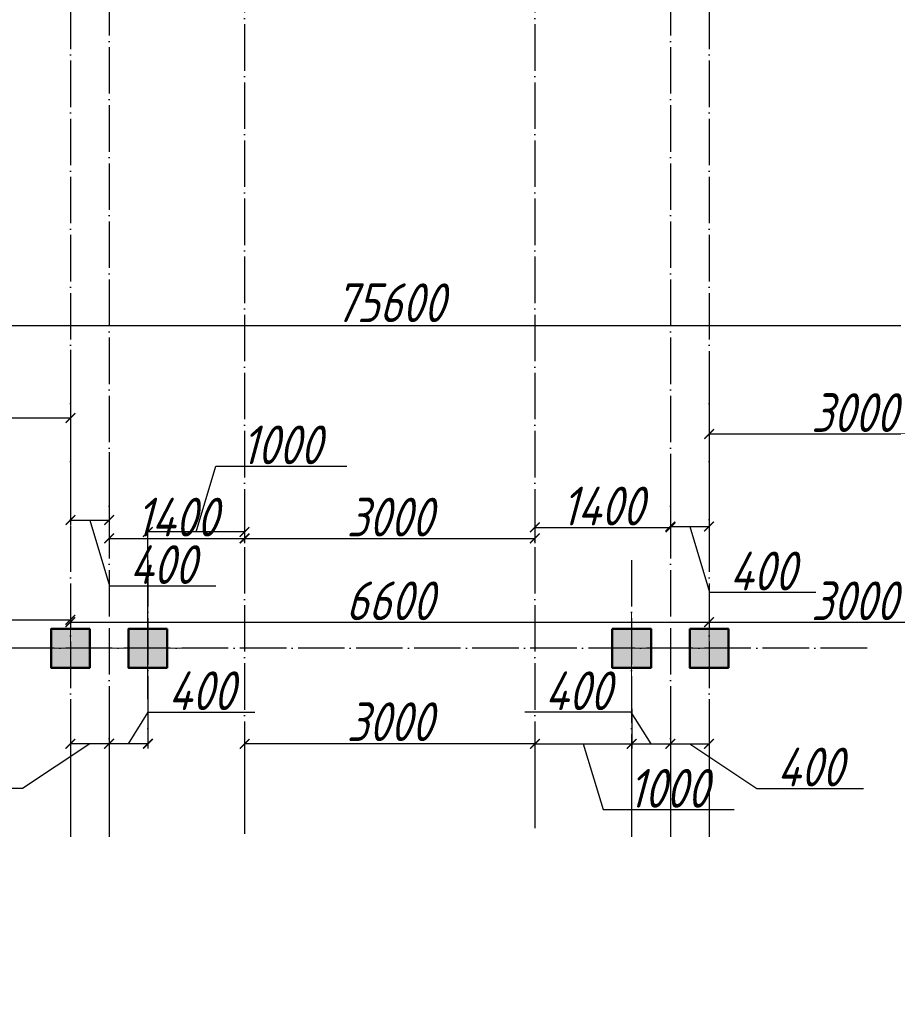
# Model space of a CAD drawing. Extents: x -4445 to 1909585, y 1860 to 289234.
# Tile 12 of 110: x 235216 to 244244, y 191713 to 201884. Entities that reach past the tile are written whole.
import ezdxf

# ---------------------------------------------------------------- set-up
doc = ezdxf.new("R2010")
doc.units = 0
doc.header["$LTSCALE"] = 0.5
doc.header["$MEASUREMENT"] = 0
doc.header["$PDMODE"] = 34
doc.header["$PDSIZE"] = 3
doc.linetypes.add('ACAD_ISO04W100', pattern=[30, 24, -3, 0, -3])
doc.layers.get('0').update_dxf_attribs({"linetype": 'CONTINUOUS', "lineweight": 18})
doc.layers.get('DEFPOINTS').update_dxf_attribs({"color": 2, "linetype": 'CONTINUOUS', "lineweight": 13})
doc.layers.add('kolonn', color=7, linetype='CONTINUOUS')
doc.layers.add('os', color=3, linetype='CONTINUOUS')
doc.styles.add('GOST', font='isocpeur.ttf')
doc.styles.add('Isocpeur', font='isocpeui.ttf', dxfattribs={"height": 250})
doc.styles.get("Standard").update_dxf_attribs({"font": 'spds.shx', "oblique": 15})
doc.dimstyles.new('ISO-25', dxfattribs={"dimtxt": 400, "dimasz": 100, "dimexe": 50, "dimexo": 50, "dimgap": 20, "dimtad": 1, "dimdec": 0, "dimtxsty": 'Standard', "dimblk": 'ARCHTICK', "dimcen": 20, "dimclrd": 1, "dimclre": 1, "dimadec": 0, "dimazin": 0, "dimtfac": 1, "dimtdec": 0, "dimtmove": 0, "dimatfit": 3, "dimldrblk": 'ARCHTICK', "dimfxl": 1, "dimarcsym": 0})

# ---------------------------------------------------------------- blocks, each defined once
blk = doc.blocks.new('_ArchTick')
at = {"color": 0, "linetype": 'ByBlock', "const_width": 0.15}
blk.add_lwpolyline([(-0.5, -0.5), (0.5, 0.5)], dxfattribs=at)
blk = doc.blocks.new('*D2907')
at = {"color": 1, "lineweight": -2, "transparency": 16777216}
for p, q in [((232740, 201701), (232740, 197720)), ((235740, 198472), (235740, 197720)), ((232740, 197770), (235740, 197770))]:
    blk.add_line(p, q, dxfattribs=at)
at = {"layer": 'DEFPOINTS', "color": 0, "transparency": 16777216}
for p in [(232740, 201751), (235740, 198522), (235740, 197770)]:
    blk.add_point(p, dxfattribs=at)
at = {"color": 1, "lineweight": -2, "transparency": 16777216, "xscale": 100, "yscale": 100, "zscale": 100, "rotation": 180}
blk.add_blockref('_ArchTick', (232740, 197770), dxfattribs=at)
at = {"color": 1, "lineweight": -2, "transparency": 16777216, "xscale": 100, "yscale": 100, "zscale": 100}
blk.add_blockref('_ArchTick', (235740, 197770), dxfattribs=at)
at = {"color": 0, "transparency": 16777216, "insert": (234240, 197990), "char_height": 400, "attachment_point": 5}
blk.add_mtext('3000', dxfattribs=at)
blk = doc.blocks.new('*D2908')
at = {"color": 1, "lineweight": -2, "transparency": 16777216}
for p, q in [((235740, 198472), (235740, 196665)), ((236140, 197417), (236140, 196665)), ((235740, 196715), (236140, 196715)), ((235940, 196715), (236144, 196035)), ((236144, 196035), (237244, 196035))]:
    blk.add_line(p, q, dxfattribs=at)
at = {"layer": 'DEFPOINTS', "color": 0, "transparency": 16777216}
for p in [(235740, 198522), (236140, 197467), (236140, 196715)]:
    blk.add_point(p, dxfattribs=at)
at = {"color": 1, "lineweight": -2, "transparency": 16777216, "xscale": 100, "yscale": 100, "zscale": 100, "rotation": 180}
blk.add_blockref('_ArchTick', (235740, 196715), dxfattribs=at)
at = {"color": 1, "lineweight": -2, "transparency": 16777216, "xscale": 100, "yscale": 100, "zscale": 100}
blk.add_blockref('_ArchTick', (236140, 196715), dxfattribs=at)
at = {"color": 0, "transparency": 16777216, "insert": (236694, 196255), "char_height": 400, "attachment_point": 5}
blk.add_mtext('400', dxfattribs=at)
blk = doc.blocks.new('*D2909')
at = {"color": 1, "lineweight": -2, "transparency": 16777216}
for p, q in [((236140, 197417), (236140, 196476)), ((237540, 196857), (237540, 196476)), ((236140, 196526), (237540, 196526))]:
    blk.add_line(p, q, dxfattribs=at)
at = {"layer": 'DEFPOINTS', "color": 0, "transparency": 16777216}
for p in [(236140, 197467), (237540, 196907), (237540, 196526)]:
    blk.add_point(p, dxfattribs=at)
at = {"color": 1, "lineweight": -2, "transparency": 16777216, "xscale": 100, "yscale": 100, "zscale": 100, "rotation": 180}
blk.add_blockref('_ArchTick', (236140, 196526), dxfattribs=at)
at = {"color": 1, "lineweight": -2, "transparency": 16777216, "xscale": 100, "yscale": 100, "zscale": 100}
blk.add_blockref('_ArchTick', (237540, 196526), dxfattribs=at)
at = {"color": 0, "transparency": 16777216, "insert": (236840, 196746), "char_height": 400, "attachment_point": 5}
blk.add_mtext('1400', dxfattribs=at)
blk = doc.blocks.new('*D2910')
at = {"color": 1, "lineweight": -2, "transparency": 16777216}
for p, q in [((240540, 196971), (240540, 196476)), ((237540, 196857), (237540, 196476)), ((237540, 196526), (240540, 196526))]:
    blk.add_line(p, q, dxfattribs=at)
at = {"layer": 'DEFPOINTS', "color": 0, "transparency": 16777216}
for p in [(240540, 197021), (237540, 196907), (240540, 196526)]:
    blk.add_point(p, dxfattribs=at)
at = {"color": 1, "lineweight": -2, "transparency": 16777216, "xscale": 100, "yscale": 100, "zscale": 100, "rotation": 180}
blk.add_blockref('_ArchTick', (237540, 196526), dxfattribs=at)
at = {"color": 1, "lineweight": -2, "transparency": 16777216, "xscale": 100, "yscale": 100, "zscale": 100}
blk.add_blockref('_ArchTick', (240540, 196526), dxfattribs=at)
at = {"color": 0, "transparency": 16777216, "insert": (239040, 196746), "char_height": 400, "attachment_point": 5}
blk.add_mtext('3000', dxfattribs=at)
blk = doc.blocks.new('*D2911')
at = {"color": 1, "lineweight": -2, "transparency": 16777216}
for p, q in [((240540, 196971), (240540, 196590)), ((241940, 196980), (241940, 196590)), ((240540, 196640), (241940, 196640))]:
    blk.add_line(p, q, dxfattribs=at)
at = {"layer": 'DEFPOINTS', "color": 0, "transparency": 16777216}
for p in [(240540, 197021), (241940, 197030), (241940, 196640)]:
    blk.add_point(p, dxfattribs=at)
at = {"color": 1, "lineweight": -2, "transparency": 16777216, "xscale": 100, "yscale": 100, "zscale": 100, "rotation": 180}
blk.add_blockref('_ArchTick', (240540, 196640), dxfattribs=at)
at = {"color": 1, "lineweight": -2, "transparency": 16777216, "xscale": 100, "yscale": 100, "zscale": 100}
blk.add_blockref('_ArchTick', (241940, 196640), dxfattribs=at)
at = {"color": 0, "transparency": 16777216, "insert": (241240, 196860), "char_height": 400, "attachment_point": 5}
blk.add_mtext('1400', dxfattribs=at)
blk = doc.blocks.new('*D2912')
at = {"color": 1, "lineweight": -2, "transparency": 16777216}
for p, q in [((242340, 197990), (242340, 196599)), ((241940, 196980), (241940, 196599)), ((241940, 196649), (242340, 196649)), ((242140, 196649), (242344, 195969)), ((242344, 195969), (243444, 195969))]:
    blk.add_line(p, q, dxfattribs=at)
at = {"layer": 'DEFPOINTS', "color": 0, "transparency": 16777216}
for p in [(242340, 198040), (241940, 197030), (242340, 196649)]:
    blk.add_point(p, dxfattribs=at)
at = {"color": 1, "lineweight": -2, "transparency": 16777216, "xscale": 100, "yscale": 100, "zscale": 100, "rotation": 180}
blk.add_blockref('_ArchTick', (241940, 196649), dxfattribs=at)
at = {"color": 1, "lineweight": -2, "transparency": 16777216, "xscale": 100, "yscale": 100, "zscale": 100}
blk.add_blockref('_ArchTick', (242340, 196649), dxfattribs=at)
at = {"color": 0, "transparency": 16777216, "insert": (242894, 196189), "char_height": 400, "attachment_point": 5}
blk.add_mtext('400', dxfattribs=at)
blk = doc.blocks.new('*D2913')
at = {"color": 1, "lineweight": -2, "transparency": 16777216}
for p, q in [((245340, 201375), (245340, 197555)), ((242340, 197990), (242340, 197555)), ((242340, 197605), (245340, 197605))]:
    blk.add_line(p, q, dxfattribs=at)
at = {"layer": 'DEFPOINTS', "color": 0, "transparency": 16777216}
for p in [(245340, 201425), (242340, 198040), (245340, 197605)]:
    blk.add_point(p, dxfattribs=at)
at = {"color": 1, "lineweight": -2, "transparency": 16777216, "xscale": 100, "yscale": 100, "zscale": 100, "rotation": 180}
blk.add_blockref('_ArchTick', (242340, 197605), dxfattribs=at)
at = {"color": 1, "lineweight": -2, "transparency": 16777216, "xscale": 100, "yscale": 100, "zscale": 100}
blk.add_blockref('_ArchTick', (245340, 197605), dxfattribs=at)
at = {"color": 0, "transparency": 16777216, "insert": (243840, 197825), "char_height": 400, "attachment_point": 5}
blk.add_mtext('3000', dxfattribs=at)
blk = doc.blocks.new('*D2995')
at = {"color": 1, "lineweight": -2, "transparency": 16777216}
for p, q in [((232740, 199874), (232740, 195635)), ((235740, 195928), (235740, 195635)), ((232740, 195685), (235740, 195685))]:
    blk.add_line(p, q, dxfattribs=at)
at = {"layer": 'DEFPOINTS', "color": 0, "transparency": 16777216}
for p in [(232740, 199924), (235740, 195978), (235740, 195685)]:
    blk.add_point(p, dxfattribs=at)
at = {"color": 1, "lineweight": -2, "transparency": 16777216, "xscale": 100, "yscale": 100, "zscale": 100, "rotation": 180}
blk.add_blockref('_ArchTick', (232740, 195685), dxfattribs=at)
at = {"color": 1, "lineweight": -2, "transparency": 16777216, "xscale": 100, "yscale": 100, "zscale": 100}
blk.add_blockref('_ArchTick', (235740, 195685), dxfattribs=at)
at = {"color": 0, "transparency": 16777216, "insert": (234240, 195905), "char_height": 400, "attachment_point": 5}
blk.add_mtext('3000', dxfattribs=at)
blk = doc.blocks.new('*D2996')
at = {"color": 1, "lineweight": -2, "transparency": 16777216}
for p, q in [((235740, 195928), (235740, 195611)), ((242340, 195856), (242340, 195611)), ((235740, 195661), (242340, 195661))]:
    blk.add_line(p, q, dxfattribs=at)
at = {"layer": 'DEFPOINTS', "color": 0, "transparency": 16777216}
for p in [(235740, 195978), (242340, 195906), (242340, 195661)]:
    blk.add_point(p, dxfattribs=at)
at = {"color": 1, "lineweight": -2, "transparency": 16777216, "xscale": 100, "yscale": 100, "zscale": 100, "rotation": 180}
blk.add_blockref('_ArchTick', (235740, 195661), dxfattribs=at)
at = {"color": 1, "lineweight": -2, "transparency": 16777216, "xscale": 100, "yscale": 100, "zscale": 100}
blk.add_blockref('_ArchTick', (242340, 195661), dxfattribs=at)
at = {"color": 0, "transparency": 16777216, "insert": (239040, 195881), "char_height": 400, "attachment_point": 5}
blk.add_mtext('6600', dxfattribs=at)
blk = doc.blocks.new('*D2997')
at = {"color": 1, "lineweight": -2, "transparency": 16777216}
for p, q in [((245340, 199932), (245340, 195611)), ((242340, 195856), (242340, 195611)), ((242340, 195661), (245340, 195661))]:
    blk.add_line(p, q, dxfattribs=at)
at = {"layer": 'DEFPOINTS', "color": 0, "transparency": 16777216}
for p in [(245340, 199982), (242340, 195906), (245340, 195661)]:
    blk.add_point(p, dxfattribs=at)
at = {"color": 1, "lineweight": -2, "transparency": 16777216, "xscale": 100, "yscale": 100, "zscale": 100, "rotation": 180}
blk.add_blockref('_ArchTick', (242340, 195661), dxfattribs=at)
at = {"color": 1, "lineweight": -2, "transparency": 16777216, "xscale": 100, "yscale": 100, "zscale": 100}
blk.add_blockref('_ArchTick', (245340, 195661), dxfattribs=at)
at = {"color": 0, "transparency": 16777216, "insert": (243840, 195881), "char_height": 400, "attachment_point": 5}
blk.add_mtext('3000', dxfattribs=at)
blk = doc.blocks.new('*D3002')
at = {"color": 1, "lineweight": -2, "transparency": 16777216}
for p, q in [((201240, 198773), (201240, 198670)), ((276840, 198773), (276840, 198670)), ((276840, 198720), (201240, 198720))]:
    blk.add_line(p, q, dxfattribs=at)
at = {"layer": 'DEFPOINTS', "color": 0, "transparency": 16777216}
for p in [(201240, 198823), (276840, 198823), (201240, 198720)]:
    blk.add_point(p, dxfattribs=at)
at = {"color": 1, "lineweight": -2, "transparency": 16777216, "xscale": 100, "yscale": 100, "zscale": 100, "rotation": 180}
blk.add_blockref('_ArchTick', (201240, 198720), dxfattribs=at)
at = {"color": 1, "lineweight": -2, "transparency": 16777216, "xscale": 100, "yscale": 100, "zscale": 100}
blk.add_blockref('_ArchTick', (276840, 198720), dxfattribs=at)
at = {"color": 0, "transparency": 16777216, "insert": (239040, 198960), "char_height": 400, "attachment_point": 5}
blk.add_mtext('75600', dxfattribs=at)
blk = doc.blocks.new('ghsdd')
at = {"ltscale": 50}
h = blk.add_hatch(color=256, dxfattribs=at)
h.paths.add_polyline_path([(0, 200), (-200, 200), (-200, 0), (0, 0)])
h.paths.add_polyline_path([(200, 0), (200, 200), (0, 200), (0, 0)])
h.paths.add_polyline_path([(0, 0), (-200, 0), (-200, -200), (0, -200)])
h.paths.add_polyline_path([(0, 0), (0, -200), (200, -200), (200, 0)])
at = {"lineweight": 0}
for p, q in [((0, -374), (0, 374)), ((-374, 0), (374, 0))]:
    blk.add_line(p, q, dxfattribs=at)
at = {"lineweight": 50, "ltscale": 50}
blk.add_lwpolyline([(200, 200), (200, -200), (-200, -200), (-200, 200), (200, 200)], dxfattribs=at)
blk = doc.blocks.new('*D3004')
at = {"color": 1, "lineweight": -2, "transparency": 16777216}
for p, q in [((237540, 194633), (237540, 194354)), ((240540, 194633), (240540, 194354)), ((240540, 194404), (237540, 194404))]:
    blk.add_line(p, q, dxfattribs=at)
at = {"layer": 'DEFPOINTS', "color": 0, "transparency": 16777216}
for p in [(237540, 194683), (240540, 194683), (237540, 194404)]:
    blk.add_point(p, dxfattribs=at)
at = {"color": 1, "lineweight": -2, "transparency": 16777216, "xscale": 100, "yscale": 100, "zscale": 100, "rotation": 180}
blk.add_blockref('_ArchTick', (237540, 194404), dxfattribs=at)
at = {"color": 1, "lineweight": -2, "transparency": 16777216, "xscale": 100, "yscale": 100, "zscale": 100}
blk.add_blockref('_ArchTick', (240540, 194404), dxfattribs=at)
at = {"color": 0, "transparency": 16777216, "insert": (239040, 194632), "char_height": 400, "attachment_point": 5}
blk.add_mtext('3000', dxfattribs=at)
blk = doc.blocks.new('*D3005')
at = {"color": 1, "lineweight": -2, "transparency": 16777216}
for p, q in [((237040, 196592), (237244, 197272)), ((237244, 197272), (238598, 197272)), ((237540, 196822), (237540, 196542)), ((236540, 194864), (236540, 196642)), ((237540, 196592), (236540, 196592))]:
    blk.add_line(p, q, dxfattribs=at)
at = {"layer": 'DEFPOINTS', "color": 0, "transparency": 16777216}
for p in [(237540, 196872), (236540, 196592), (236540, 194814)]:
    blk.add_point(p, dxfattribs=at)
at = {"color": 1, "lineweight": -2, "transparency": 16777216, "xscale": 100, "yscale": 100, "zscale": 100, "rotation": 180}
blk.add_blockref('_ArchTick', (236540, 196592), dxfattribs=at)
at = {"color": 1, "lineweight": -2, "transparency": 16777216, "xscale": 100, "yscale": 100, "zscale": 100}
blk.add_blockref('_ArchTick', (237540, 196592), dxfattribs=at)
at = {"color": 0, "transparency": 16777216, "insert": (237921, 197492), "char_height": 400, "attachment_point": 5}
blk.add_mtext('1000', dxfattribs=at)
blk = doc.blocks.new('*D3006')
at = {"color": 1, "lineweight": -2, "transparency": 16777216}
for p, q in [((236140, 194887), (236140, 194354)), ((236340, 194404), (236544, 194732)), ((236540, 194764), (236540, 194354)), ((236544, 194732), (237644, 194732)), ((236540, 194404), (236140, 194404))]:
    blk.add_line(p, q, dxfattribs=at)
at = {"layer": 'DEFPOINTS', "color": 0, "transparency": 16777216}
for p in [(236140, 194937), (236540, 194814), (236140, 194404)]:
    blk.add_point(p, dxfattribs=at)
at = {"color": 1, "lineweight": -2, "transparency": 16777216, "xscale": 100, "yscale": 100, "zscale": 100, "rotation": 180}
blk.add_blockref('_ArchTick', (236140, 194404), dxfattribs=at)
at = {"color": 1, "lineweight": -2, "transparency": 16777216, "xscale": 100, "yscale": 100, "zscale": 100}
blk.add_blockref('_ArchTick', (236540, 194404), dxfattribs=at)
at = {"color": 0, "transparency": 16777216, "insert": (237094, 194952), "char_height": 400, "attachment_point": 5}
blk.add_mtext('400', dxfattribs=at)
blk = doc.blocks.new('*D3007')
at = {"color": 1, "lineweight": -2, "transparency": 16777216}
for p, q in [((236140, 194887), (236140, 194354)), ((235740, 194866), (235740, 194354)), ((235940, 194404), (235245, 193944)), ((236140, 194404), (235740, 194404)), ((235245, 193944), (234145, 193944))]:
    blk.add_line(p, q, dxfattribs=at)
at = {"layer": 'DEFPOINTS', "color": 0, "transparency": 16777216}
for p in [(235740, 194916), (236140, 194937), (235740, 194404)]:
    blk.add_point(p, dxfattribs=at)
at = {"color": 1, "lineweight": -2, "transparency": 16777216, "xscale": 100, "yscale": 100, "zscale": 100, "rotation": 180}
blk.add_blockref('_ArchTick', (235740, 194404), dxfattribs=at)
at = {"color": 1, "lineweight": -2, "transparency": 16777216, "xscale": 100, "yscale": 100, "zscale": 100}
blk.add_blockref('_ArchTick', (236140, 194404), dxfattribs=at)
at = {"color": 0, "transparency": 16777216, "insert": (234695, 194164), "char_height": 400, "attachment_point": 5}
blk.add_mtext('400', dxfattribs=at)
blk = doc.blocks.new('*D2423')
at = {"color": 1, "lineweight": -2, "transparency": 16777216}
for p, q in [((241540, 194764), (241540, 194354)), ((240540, 194633), (240540, 194354)), ((240540, 194404), (241540, 194404)), ((241040, 194404), (241244, 193724)), ((241244, 193724), (242598, 193724))]:
    blk.add_line(p, q, dxfattribs=at)
at = {"layer": 'DEFPOINTS', "color": 0, "transparency": 16777216}
for p in [(241540, 194814), (240540, 194683), (241540, 194404)]:
    blk.add_point(p, dxfattribs=at)
at = {"color": 1, "lineweight": -2, "transparency": 16777216, "xscale": 100, "yscale": 100, "zscale": 100, "rotation": 180}
blk.add_blockref('_ArchTick', (240540, 194404), dxfattribs=at)
at = {"color": 1, "lineweight": -2, "transparency": 16777216, "xscale": 100, "yscale": 100, "zscale": 100}
blk.add_blockref('_ArchTick', (241540, 194404), dxfattribs=at)
at = {"color": 0, "transparency": 16777216, "insert": (241921, 193944), "char_height": 400, "attachment_point": 5}
blk.add_mtext('1000', dxfattribs=at)
blk = doc.blocks.new('*D2424')
at = {"color": 1, "lineweight": -2, "transparency": 16777216}
for p, q in [((241940, 194887), (241940, 194354)), ((241536, 194732), (240435, 194732)), ((241740, 194404), (241536, 194732)), ((241540, 194764), (241540, 194354)), ((241540, 194404), (241940, 194404))]:
    blk.add_line(p, q, dxfattribs=at)
at = {"layer": 'DEFPOINTS', "color": 0, "transparency": 16777216}
for p in [(241940, 194937), (241540, 194814), (241940, 194404)]:
    blk.add_point(p, dxfattribs=at)
at = {"color": 1, "lineweight": -2, "transparency": 16777216, "xscale": 100, "yscale": 100, "zscale": 100, "rotation": 180}
blk.add_blockref('_ArchTick', (241540, 194404), dxfattribs=at)
at = {"color": 1, "lineweight": -2, "transparency": 16777216, "xscale": 100, "yscale": 100, "zscale": 100}
blk.add_blockref('_ArchTick', (241940, 194404), dxfattribs=at)
at = {"color": 0, "transparency": 16777216, "insert": (240985, 194952), "char_height": 400, "attachment_point": 5}
blk.add_mtext('400', dxfattribs=at)
blk = doc.blocks.new('*D2425')
at = {"color": 1, "lineweight": -2, "transparency": 16777216}
for p, q in [((241940, 194887), (241940, 194354)), ((242340, 194866), (242340, 194354)), ((241940, 194404), (242340, 194404)), ((242140, 194404), (242834, 193944)), ((242834, 193944), (243935, 193944))]:
    blk.add_line(p, q, dxfattribs=at)
at = {"layer": 'DEFPOINTS', "color": 0, "transparency": 16777216}
for p in [(241940, 194937), (242340, 194916), (242340, 194404)]:
    blk.add_point(p, dxfattribs=at)
at = {"color": 1, "lineweight": -2, "transparency": 16777216, "xscale": 100, "yscale": 100, "zscale": 100, "rotation": 180}
blk.add_blockref('_ArchTick', (241940, 194404), dxfattribs=at)
at = {"color": 1, "lineweight": -2, "transparency": 16777216, "xscale": 100, "yscale": 100, "zscale": 100}
blk.add_blockref('_ArchTick', (242340, 194404), dxfattribs=at)
at = {"color": 0, "transparency": 16777216, "insert": (243384, 194164), "char_height": 400, "attachment_point": 5}
blk.add_mtext('400', dxfattribs=at)

msp = doc.modelspace()

# ---------------------------------------------------------------- linework, layer by layer
at = {"lineweight": 30}
for points in [[(235939.606, 195590.297), (235539.606, 195590.297), (235539.606, 195190.297), (235939.606, 195190.297)], [(236739.606, 195590.297), (236339.606, 195590.297), (236339.606, 195190.297), (236739.606, 195190.297)], [(241339.606, 195590.297), (241739.606, 195590.297), (241739.606, 195190.297), (241339.606, 195190.297)], [(242139.606, 195590.297), (242539.606, 195590.297), (242539.606, 195190.297), (242139.606, 195190.297)]]:
    msp.add_lwpolyline(points, close=True, dxfattribs=at)
at = {"layer": 'os', "color": 3, "linetype": 'ACAD_ISO04W100', "ltscale": 40}
for p, q in [((237539.606, 260046.548), (237539.606, 194362.868)), ((240539.606, 260046.548), (240539.606, 194362.868)), ((236139.606, 234605.591), (236139.606, 194362.868)), ((241939.606, 234605.591), (241939.606, 194362.868)), ((235739.606, 207461.76), (235739.606, 194362.868)), ((242339.606, 207461.76), (242339.606, 194362.868)), ((236539.606, 196302.167), (236539.606, 194362.868)), ((241539.606, 196302.167), (241539.606, 194362.868)), ((243972.745, 195390.297), (193189.683, 195390.297))]:
    msp.add_line(p, q, dxfattribs=at)
at = {"layer": 'os', "color": 0}
for p, q in [((235739.606, 194362.868), (235739.606, 193444.285)), ((236139.606, 194362.868), (236139.606, 193444.285)), ((237539.606, 194362.868), (237539.606, 193473.174)), ((240539.606, 194362.868), (240539.606, 193533.326)), ((241539.606, 194362.868), (241539.606, 193444.285)), ((241939.606, 194362.868), (241939.606, 193444.285)), ((242339.606, 194362.868), (242339.606, 193444.285))]:
    msp.add_line(p, q, dxfattribs=at)

# ---------------------------------------------------------------- block references
at = {"layer": 'kolonn'}
for p in [(235739.606, 195390.297), (236539.606, 195390.297)]:
    msp.add_blockref('ghsdd', p, dxfattribs=at)
at = {"layer": 'kolonn', "xscale": -1}
for p in [(241539.606, 195390.297), (242339.606, 195390.297)]:
    msp.add_blockref('ghsdd', p, dxfattribs=at)

# ---------------------------------------------------------------- texts
at = {"ltscale": 100, "insert": (152636, 214359.8), "char_height": 250, "width": 19702, "attachment_point": 1, "line_spacing_factor": 0.85, "style": 'GOST'}
msp.add_mtext('\\pi1800;Проект разработан на основании чертежей АС и расстановки технологического оборудования, с учетом требований соответствующих нормативных документов, задания на проектирования и технических условий №270/4-1729  от 16.06.2023 года, выданных АО "Тошкент шахар сув таъминоты"\\PИсходные данные:\\P\\pi0;^I^I^IТехническо-экономические показатели:\\P1.^I Площадь застройки -{\\fISOCPEUR|b0|i1|c204|p34;2852,84}  м2\\P2.^IСтроительный объём  -20360.80 м3\\P3.^IПросадочность - I типа\\P4.^IСейсмичность - 8 баллов\\P^I^I^IПожарная безопасность:\\P1.^IКласс ответственности здания......................................................II\\P2.^IСтепень огнестойкости здания......................................................II\\P3.^IКласс по функциональной пожарной опасности.....................Ф1.1\\P\\pi1800;Проектом предусмотрено строительство системы водоснабжения и водоотведения.{\\C1;\\P}^I^I{\\LХолодное водоснабжение.}\\P\\pi0;^IХолодное водоснабжение принято хозяйственно-питьевое Источником хозяйственно бытового водопровода служит  наружная сеть водопровода. \\P^IГарантированный напор - 1,0 атм.\\P^IХолодное водоснабжение принято хозяйственно-питьевое с отдельной противопожарной линией. Количество вводов - один. Хозяйственно-бытовая сеть водоснабжения - тупиковая. Ввод выполняется из оцинкованных стальных обыкновенных водогазопроводных труб ∅50 мм по ГОСТ 3262-75. \\P^IМагистральный трубопровод (лежак),  стояки и подводки воды к санитарно-техническим приборам выполняются из полипропиленовых труб PP-R PN10. Магистральный трубопровод прокладываются под потолком техподполья. Стояки прокладываются скрыто в шахтах совместно со стояками канализации. Подводка труб к сан-тех приборам выполняется скрыто в штробах. Каждый стояк и поэтажное ответвление имеет свою запорную арматуру. Перед заделкой штроб необходимо провести гидравлическое испытание трубопроводов.\\P^IДля учета водопотребления установлен ультразвуковой счетчик воды с модулем передачи данных.\\P^I^I{\\LПротивопожарный водопровод. \\P}^IПротивопожарная сеть - принята тупиковой. Противопожарный водопровод выполняется из стальных электросварных труб ∅57мм мм.  Внутреннее пожаротушение осуществляется пожарными кранами ∅50 мм, диаметр спрыска наконечника пожарного ствола - 16 мм, длина рукавов - 20 м. Пожарные краны размещаются в специальных шкафах навесного ШПК-320Н и встраиваемого типа ШПК-320В размерами 1300х540х300 (ВхШхГ). Каждый пожарный шкаф оснащается двумя порошковыми огнетушителями ОП-5.\\P^IРасход воды на внутреннее пожаротушение составляет в одну струю по 2,6 л/сек. \\P^IСтальные трубопроводы окрашиваются масляной краской за 2 раза. \\P^IРасход воды на наружнее пожаротушение составляет 20 л/сек и осуществляется от пожарных гидрантов существующей городской сети водопровода.\\P^I^I{\\LГорячее водоснабжение. }\\P^IГорячее водоснабжение принято циркуляционным - от вертикальных накопительных бойлеров косвенного нагрева с контуром подключения солнечных коллекторов. Основным источником тепла для бойлеров ГВС служит тепловая сеть. Трубопроводы горячего водоснабжения выполняются из и PP-RCT труб  PN20. Магистральные циркуляционные трубопроводы прокладываются открыто под потолком цокольного этажа. Подводки к сан-тех приборам прокладываются аналогично подводящим трубопроводам холодного водоснабжения. Альтернативным источником тепла для бойлеров в теплое время года и в ясную погоду служат солнечные коллекторы, устанавливаемые на кровле здания. Монтаж и точный угол наклона коллекторов выполнить по требованиям изготовителя водонагревателей. Допускается установка коллекторов отличной от проекта в соответствии с требованиями завода- изготовителя. Трубопроводы теплоснабжения выполняются из медных труб. \\P^IТеплоносителем для солнечных коллекторов служит водный раствор гликоля (антифриз). нормальной работы контура теплоснабжения и горячего водоснабжения устанавливаются циркуляционные насосы (1 раб. 1 резервный), а также контроллер управления гелиосистемой.\\P^IВсе трубопроводы, прокладываемые по чердаку, а также трубопроводны горячего водоснабжения и циркуляции (за исключение подводок к сантехприборам) покрваются теплоизоячцйионными материалами.\\P^I^I{\\LКанализация}\\P^IВ проекте принята самотёчная система хозяйственно-бытовой канализации. Внутренние сети канализации К1 выполняются из безнапорных полипропиленовых труб ∅50-110мм. Трубы канализации прокладываются под потолком цокольного этажа, а также частично открыто по стенам. \\P^IСтояки прокладываются в шахтах. Все санитарно-технические приборы оборудуются гидравлическими затворам - сифонами. \\P^IВыпуски канализации  выводятся к смотровым колодцам.\\P^IРасчетные расходы определены согласно ШНК 2.04.01-2022. "Внутренний водопровод и канализация зданий."  ', dxfattribs=at)
at = {"color": 7, "lineweight": 50, "char_height": 250, "attachment_point": 4, "style": 'Isocpeur'}
for s, insert, width in [('\\pi2752.61864;{\\C0;Прилагаемые документы}', (139553.599, 201264.584), 9505.04788), ('\\pi464.36106;{\\C0;Спецификация оборудования, изделий и материалов}', (139553.599, 200445.162), 9505.04788), ('\\pi463.87384;{\\C0;на 4 листах}', (149058.647, 200429.873), 2960.51284), ('\\pi163.06818;{\\C0;Основные показатели систем водоснабжения и \\P\\pi2964.29924;канализации}', (139390.71, 198649.49), 8000), ('\\pi1511.83712;{\\C0;Расчетный расход}', (140598.134, 196925.739), 6000), ('\\pi700.56818;{\\C0;Требуемое \\P\\pi779.82955;давление \\P\\pi343.93939;на вводе, МПа}', (137598.134, 196325.739), 3000), ('\\pi281.74242;{\\W0.8;\\C0;Установленная \\P\\pi634.69697;мощность \\P\\pi290.98485;электродвига-\\P\\pi871.74242;телей}', (146598.134, 196325.739), 2500), ('\\pi13.86364;{\\W0.8;\\C0;при пожаре\\P\\pi525.90909;л/с}', (145098.134, 195925.739), 1500)]:
    msp.add_mtext(s, dxfattribs=dict(at, insert=insert, width=width))

# ---------------------------------------------------------------- dimensions: what is measured, and where the dimension line sits
for base, p1, p2, picture, middle in [((235739.606, 197769.524), (232739.606, 201751.358), (235739.606, 198521.667), '*D2907', (234239.606, 197989.524)), ((245339.606, 197605.363), (242339.606, 198039.526), (245339.606, 201425.23), '*D2913', (243839.606, 197825.363)), ((245339.606, 195660.516), (242339.606, 195906.281), (245339.606, 199981.729), '*D2997', (243839.606, 195880.516)), ((235739.606, 195685.003), (232739.606, 199924.41), (235739.606, 195978.197), '*D2995', (234239.606, 195905.003)), ((236139.606, 196715.309), (235739.606, 198521.667), (236139.606, 197467.452), '*D2908', (236163.606, 196255.309)), ((242339.606, 196649.123), (241939.606, 197030.126), (242339.606, 198039.526), '*D2912', (242363.606, 196189.123)), ((236539.606, 196592.05), (237539.606, 196871.726), (236539.606, 194814.326), '*D3005', (237263.606, 197492.05)), ((237539.606, 196526.288), (236139.606, 197467.452), (237539.606, 196907.291), '*D2909', (236839.606, 196746.288)), ((241939.606, 196640.351), (240539.606, 197021.354), (241939.606, 197030.126), '*D2911', (241239.606, 196860.351)), ((240539.606, 196526.288), (237539.606, 196907.291), (240539.606, 197021.354), '*D2910', (239039.606, 196746.288)), ((242339.606, 195660.516), (235739.606, 195978.197), (242339.606, 195906.281), '*D2996', (239039.606, 195880.516))]:
    dim = msp.add_linear_dim(base=base, p1=p1, p2=p2, dimstyle='ISO-25', override={"dimtmove": 1})
    dim.commit()
    dim.dimension.update_dxf_attribs({"geometry": picture, "text_midpoint": middle})
for base, p1, p2, picture, middle in [((201239.606, 198720.335), (276839.606, 198822.831), (201239.606, 198822.831), '*D3002', (239039.606, 198960.194)), ((237539.606, 194403.52), (240539.606, 194683.196), (237539.606, 194683.196), '*D3004', (239039.606, 194631.804))]:
    dim = msp.add_linear_dim(base=base, p1=p1, p2=p2, dimstyle='ISO-25')
    dim.commit()
    dim.dimension.update_dxf_attribs({"geometry": picture, "text_midpoint": middle})
for base, p1, p2, picture, middle in [((236139.606, 194403.52), (236539.606, 194814.326), (236139.606, 194936.576), '*D3006', (236563.606, 194731.602)), ((235739.606, 194403.52), (236139.606, 194936.576), (235739.606, 194916.136), '*D3007', (235225.116, 193943.52))]:
    dim = msp.add_linear_dim(base=base, p1=p1, p2=p2, dimstyle='ISO-25', override={"dimtmove": 1})
    dim.commit()
    dim.dimension.update_dxf_attribs({"geometry": picture, "text_midpoint": middle, "dimtype": 160})
for base, p1, p2, picture, middle in [((241939.606, 194403.52), (241539.606, 194814.326), (241939.606, 194936.576), '*D2424', (241515.606, 194731.602)), ((242339.606, 194403.52), (241939.606, 194936.576), (242339.606, 194916.136), '*D2425', (242854.095, 193943.52))]:
    dim = msp.add_linear_dim(base=base, p1=p1, p2=p2, angle=180, dimstyle='ISO-25', override={"dimtmove": 1})
    dim.commit()
    dim.dimension.update_dxf_attribs({"geometry": picture, "text_midpoint": middle, "dimtype": 160})
dim = msp.add_linear_dim(base=(241539.606, 194403.52), p1=(240539.606, 194683.196), p2=(241539.606, 194814.326), angle=180, dimstyle='ISO-25', override={"dimtmove": 1})
dim.commit()
dim.dimension.update_dxf_attribs({"geometry": '*D2423', "text_midpoint": (241263.606, 193943.52)})

doc.saveas('drawing.dxf')
